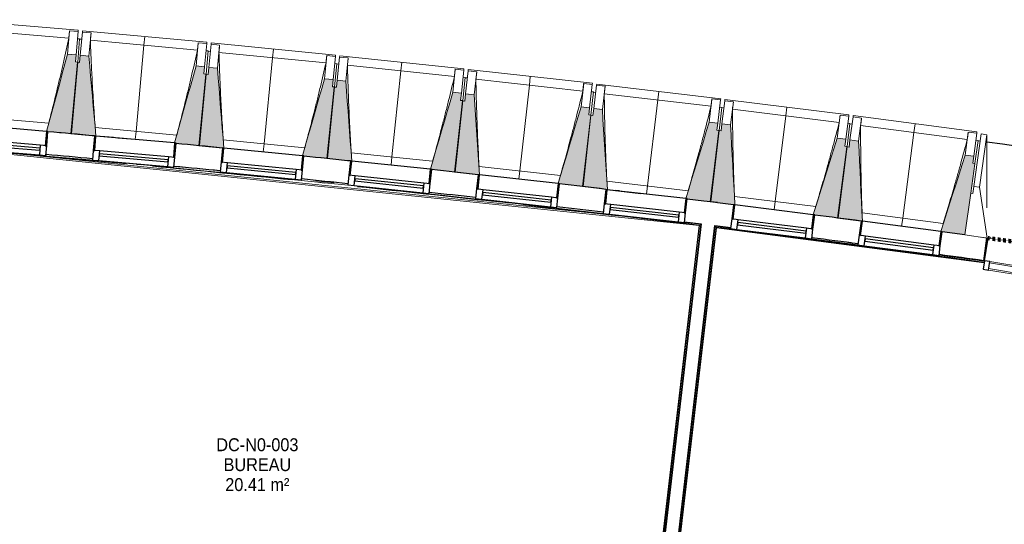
# Model space of a CAD drawing. Header units: millimetres. Extents: x 1909 to 61055, y -36590 to 14615.
# Tile 25 of 40: x 30325 to 37185, y -17377 to -13859. Entities that reach past the tile are written whole.
import ezdxf

# ---------------------------------------------------------------- set-up
doc = ezdxf.new("R2010")
doc.units = ezdxf.units.MM
doc.linetypes.add('Tiret', pattern=[2.5, 1.25, -1.25])
doc.layers.add('A-AREA', color=4, linetype='Tiret', lineweight=100, true_color=0x00ffff)
for name, color, linetype, lineweight in [('A-AREA-IDEN', 7, 'Continuous', 30), ('A-COLS', 7, 'Continuous', 18), ('A-FLOR', 7, 'Continuous', 25), ('A-FLOR-HRAL', 7, 'Continuous', 18), ('A-GENM', 7, 'Continuous', 18), ('A-GLAZ', 7, 'Continuous', 25), ('A-GLAZ-CURT', 7, 'Continuous', 18), ('A-GLAZ-CWMG', 7, 'Continuous', 18), ('A-WALL', 7, 'Continuous', 25), ('I-WALL', 7, 'Continuous', 25), ('S-BEAM', 7, 'Continuous', 18)]:
    doc.layers.add(name, color=color, linetype=linetype, lineweight=lineweight)
doc.styles.add('Arial_1', font='arial.ttf', dxfattribs={"width": 0.9, "height": 90})

# ---------------------------------------------------------------- blocks, each defined once
blk = doc.blocks.new('Panneau système - Vitré-356748-2021_015_1111_DCE_1_50_N0 FINI_SSI_SDI')
at = {"layer": 'A-GLAZ-CURT'}
for p, q in [((664, 20), (-664, 20)), ((-664, 20), (-664, -20)), ((664, -20), (664, 20)), ((-664, -20), (664, -20))]:
    blk.add_line(p, q, dxfattribs=at)
blk = doc.blocks.new('Meneau rectangulaire - AWS60_60x70-367281-2021_015_1111_DCE_1_50_N0 FINI_SSI_SDI')
at = {"layer": 'A-GLAZ-CWMG'}
for p, q in [((-2574.7, -15545.4), (-1263.7, -15757.4)), ((-2584.2, -15604.6), (-1273.3, -15816.6))]:
    blk.add_line(p, q, dxfattribs=at)
blk = doc.blocks.new('Meneau rectangulaire - AWS60_60x38-356571-2021_015_1111_DCE_1_50_N0 FINI_SSI_SDI')
at = {"layer": 'A-GLAZ-CWMG', "lineweight": 25}
for p, q in [((-38, 30), (0, 30)), ((-38, -30), (-38, 30)), ((0, 30), (0, -30)), ((0, -30), (-38, -30))]:
    blk.add_line(p, q, dxfattribs=at)
blk = doc.blocks.new('12_CORNIERE HABILLAGE - 12_CORNIERE HABILLAGE-370872-2021_015_1111_DCE_1_50_N0 FINI_SSI_SDI')
at = {"layer": 'A-GENM', "color": 8, "true_color": 0x808080}
for p, q in [((-3488.8, 158), (-3444.1, 158)), ((-3442.1, 160), (-3449.6, 160)), ((-3444.1, 158), (-3444.1, 0)), ((-3442.1, 0), (-3442.1, 160)), ((-3444.1, 0), (-3442.1, 0))]:
    blk.add_line(p, q, dxfattribs=at)
blk = doc.blocks.new('XXX_VIDE FENETRE - 550-377501-2021_015_1111_DCE_1_50_N0 FINI_SSI_SDI')
at = {"layer": 'A-GLAZ'}
for p, q in [((-285, 0), (-285, -100)), ((-275, 0), (-285, 0)), ((275, 0), (-275, 0)), ((-275, -100), (-275, 0)), ((285, 0), (275, 0)), ((275, 0), (275, -100)), ((285, -100), (285, 0)), ((-285, -100), (-275, -100)), ((-240, -100), (-285, -100)), ((-285, -100), (-285, -167.5)), ((-240, -167.5), (-240, -100)), ((240, -100), (-240, -100)), ((240, -100), (240, -167.5)), ((285, -100), (240, -100)), ((275, -100), (285, -100)), ((285, -167.5), (285, -100)), ((-285, -167.5), (-240, -167.5)), ((-240, -167.5), (240, -167.5)), ((240, -167.5), (285, -167.5))]:
    blk.add_line(p, q, dxfattribs=at)
at = {"layer": 'A-GLAZ', "color": 173, "true_color": 0x5c63b1}
for p, q in [((240, -120), (-240, -120)), ((-240, -120), (-240, -135)), ((-240, -135), (240, -135)), ((240, -135), (240, -120))]:
    blk.add_line(p, q, dxfattribs=at)
blk = doc.blocks.new('Garde-corps - Garde-corps-505843-2021_015_1111_DCE_1_50_N0 FINI_SSI_SDI')
at = {"layer": 'A-FLOR-HRAL'}
for p, q in [((-9825.2, -14754.7), (-4600.3, -15294.7)), ((-9591.9, -14768.4), (-4588.7, -15285.5)), ((-8520.3, -14869), (-8488.4, -14872)), ((-8258.5, -14881.8), (-8097.5, -14897.3)), ((-8084.4, -14898.6), (-7936.5, -14913)), ((-7981.2, -14920.5), (-7771.3, -14941.2)), ((-7273.8, -14982.5), (-7144.3, -14995.9)), ((-7243.1, -14994.6), (-7210, -14998)), ((-6635.1, -15058.7), (-6618.7, -15060.5)), ((-6556.6, -15067.2), (-6458.6, -15077.8)), ((-6479.6, -15063.6), (-6333.6, -15079.5)), ((-6318.2, -15081.2), (-6156.9, -15099.1)), ((-4600.3, -15294.7), (-4938.3, -18181)), ((-4598.5, -15293.3), (-4936.9, -18182.8)), ((-4596.6, -15291.7), (-4935.4, -18184.8)), ((-4588.7, -15285.5), (-4929.1, -18192.7)), ((-4701.1, -15268.7), (-4595.5, -15281.7))]:
    blk.add_line(p, q, dxfattribs=at)
at = {"layer": 'A-FLOR-HRAL', "flags": 128}
for points in [[(-4600.3, -15294.7), (-4600.3, -15294.7), (-4600.2, -15294.6), (-4600.1, -15294.5), (-4599.9, -15294.3), (-4599.6, -15294.1), (-4599.4, -15294), (-4599.2, -15293.8), (-4598.9, -15293.6), (-4598.7, -15293.4), (-4598.5, -15293.3)], [(-4596.6, -15291.7), (-4592.6, -15288.6), (-4588.7, -15285.5)], [(-4588.7, -15285.5), (-4588.5, -15285.4), (-4588.2, -15285.2), (-4587.7, -15284.8), (-4587.2, -15284.4), (-4586.6, -15283.9), (-4586, -15283.4), (-4585.4, -15282.9)]]:
    blk.add_lwpolyline(points, dxfattribs=at)
at = {"layer": 'A-FLOR-HRAL'}
for radius, start, end in [(137273, 83.001273, 85.19666), (137271.2, 84.911937, 85.195943), (137269.6, 84.677453, 85.195271), (137283.1, 84.777165, 84.913087), (137269.6, 84.193646, 84.601317), (137283.1, 84.030833, 84.166322), (137269.6, 83.602126, 84.001978), (137271.2, 83.550483, 83.770246), (137269.6, 83.002675, 83.51766), (137283.1, 83.283636, 83.419558), (137271.2, 83.001996, 83.285881)]:
    blk.add_arc((-21322.9, -151541.9), radius, start, end, dxfattribs=at)
blk = doc.blocks.new('Garde-corps - Garde-corps-506028-2021_015_1111_DCE_1_50_N0 FINI_SSI_SDI')
at = {"layer": 'A-FLOR-HRAL'}
for p, q in [((-4835.2, -18259), (-4488.4, -15297.9)), ((-4488.4, -15297.9), (-4380.4, -15312)), ((-4834.3, -18312.6), (-4482.2, -15305.8)), ((-4832.8, -18314.6), (-4480.6, -15307.8)), ((-4831.3, -18316.4), (-4479.2, -15309.6)), ((-4480.6, -15307.8), (-4433.1, -15313.7)), ((-4479.2, -15309.6), (-2614.4, -15553.2)), ((-3815.2, -15385.8), (-3493.3, -15427.8)), ((-2928.1, -15501.6), (-2612.7, -15542.8)), ((-2615.8, -15539.3), (-2612.2, -15539.8))]:
    blk.add_line(p, q, dxfattribs=at)
at = {"layer": 'A-FLOR-HRAL', "flags": 128}
blk.add_lwpolyline([(-4482.2, -15305.8), (-4485.3, -15301.9), (-4488.4, -15297.9)], dxfattribs=at)
at = {"layer": 'A-FLOR-HRAL'}
for radius, start, end in [(137273, 82.166733, 82.953168), (137269.6, 82.166766, 82.951749), (137271.2, 82.16675, 82.559535)]:
    blk.add_arc((-21322.9, -151541.9), radius, start, end, dxfattribs=at)
for points, knots in [([(-4488.4, -15297.9), (-4488.4, -15297.9), (-4488.4, -15297.9), (-4488.5, -15297.8), (-4488.5, -15297.8), (-4488.6, -15297.7), (-4488.6, -15297.6), (-4488.7, -15297.5), (-4488.8, -15297.4), (-4488.8, -15297.3), (-4488.9, -15297.2), (-4489, -15297.1), (-4489.1, -15297), (-4489.2, -15296.8), (-4489.3, -15296.7), (-4489.5, -15296.5), (-4489.6, -15296.4), (-4489.7, -15296.3), (-4489.8, -15296.1), (-4490.1, -15295.7), (-4490.5, -15295.2), (-4490.9, -15294.7), (-4491, -15294.5)], [0, 0, 0, 0, 0.071429, 0.107143, 0.142857, 0.178571, 0.214286, 0.25, 0.285714, 0.321429, 0.357143, 0.392857, 0.428571, 0.464286, 0.5, 0.535714, 0.571429, 0.607143, 0.642857, 0.714286, 0.857143, 1, 1, 1, 1]), ([(-4479.2, -15309.6), (-4479.2, -15309.6), (-4479.2, -15309.6), (-4479.3, -15309.5), (-4479.4, -15309.4), (-4479.5, -15309.3), (-4479.6, -15309.1), (-4479.8, -15308.9), (-4479.9, -15308.7), (-4480.1, -15308.5), (-4480.3, -15308.3), (-4480.4, -15308), (-4480.6, -15307.9), (-4480.6, -15307.8)], [0.075, 0.075, 0.075, 0.075, 0.15, 0.2125, 0.275, 0.35, 0.425, 0.5, 0.6, 0.7, 0.775, 0.85, 1, 1, 1, 1])]:
    blk.add_open_spline(points, degree=3, knots=knots, dxfattribs=at)
blk = doc.blocks.new('B02_ARC_rvt-1-2021_015_1111_DCE_1_50_N0 FINI_SSI_SDI')
at = {"layer": 'A-AREA'}
blk.add_line((-2594, -15380.8), (-2588.7, -15381.5), dxfattribs=at)
blk.add_arc((-21322.9, -151541.9), 137443.1, 79.294939, 82.165076, dxfattribs=at)
at = {"layer": 'A-FLOR'}
for p, q in [((-9044.9, -14648.3), (-9054.9, -14647.4)), ((-6460.5, -14904.7), (-6462.9, -14904.4)), ((-7208.7, -14986.2), (-7273.6, -14979.6)), ((-7143.9, -14993), (-7207.8, -14986.3)), ((-5153.7, -15053.2), (-5179.4, -15050.1)), ((-3557.9, -15413.1), (-3562.8, -15412.4)), ((-3539.6, -15415.4), (-3545.1, -15414.7))]:
    blk.add_line(p, q, dxfattribs=at)
at = {"layer": 'A-WALL'}
for p, q in [((-4566.6, -15123.2), (-4566.7, -15124)), ((-4472.3, -15134.2), (-4566.6, -15123.2)), ((-4472.4, -15135.6), (-4472.3, -15134.2)), ((-4585.3, -15282.9), (-4926.5, -18196)), ((-4832.1, -18207), (-4491, -15294.5))]:
    blk.add_line(p, q, dxfattribs=at)
at = {"layer": 'I-WALL'}
for p, q in [((-8812.7, -14671.1), (-8812.5, -14669.3)), ((-5249.5, -15043.6), (-5249.3, -15041.9)), ((-5239.5, -15043), (-5006.2, -15070.7)), ((-2747.4, -15359.8), (-2906.6, -15338.2)), ((-2615.8, -15539.3), (-2594.1, -15381.3))]:
    blk.add_line(p, q, dxfattribs=at)
at = {"layer": 'I-WALL', "flags": 128}
for points in [[(-4566.7, -15124), (-4625, -15116.8), (-4683.3, -15109.7)], [(-4360.1, -15149.5), (-4416.3, -15142.6), (-4472.4, -15135.6)], [(-4701.1, -15268.7), (-4643.2, -15275.8), (-4585.3, -15282.9)], [(-4491, -15294.5), (-4435.5, -15301.4), (-4379.9, -15308.3)]]:
    blk.add_lwpolyline(points, dxfattribs=at)
at = {"layer": 'I-WALL'}
for radius, start, end in [(137443.1, 84.777576, 84.91334), (137443.1, 84.671198, 84.773454), (137443.1, 84.404192, 84.539953), (137283.1, 84.777165, 84.913087), (137443.1, 84.03081, 84.166576), (137283.1, 84.404215, 84.539265), (137443.1, 83.657428, 83.793194), (137283.1, 84.030833, 84.166323), (137443.1, 83.284048, 83.419812), (137283.1, 83.657451, 83.79294), (137283.1, 83.283636, 83.419558), (137443.1, 82.537283, 82.673048), (137283.1, 82.537305, 82.672794), (137283.1, 82.168129, 82.299412)]:
    blk.add_arc((-21322.9, -151541.9), radius, start, end, dxfattribs=at)
at = {"layer": 'A-FLOR-HRAL', "lineweight": 18}
for name in ['Garde-corps - Garde-corps-505843-2021_015_1111_DCE_1_50_N0 FINI_SSI_SDI', 'Garde-corps - Garde-corps-506028-2021_015_1111_DCE_1_50_N0 FINI_SSI_SDI']:
    blk.add_blockref(name, (0, 0), dxfattribs=at)
at = {"layer": 'A-GENM', "lineweight": 18, "rotation": 350.8152769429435}
blk.add_blockref('12_CORNIERE HABILLAGE - 12_CORNIERE HABILLAGE-370872-2021_015_1111_DCE_1_50_N0 FINI_SSI_SDI', (785.8, -16088.8), dxfattribs=at)
at = {"layer": 'A-GLAZ', "lineweight": 18}
for p, rotation in [((-9420.8, -14614.9), 355.1300079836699), ((-8528.7, -14695.3), 355.1300079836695), ((-7637.2, -14781.6), 354.383875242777), ((-6746.2, -14873.7), 354.0108088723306), ((-5855.9, -14971.6), 353.6377425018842), ((-4966.3, -15075.2), 353.6377425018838), ((-4077.3, -15184.7), 352.8916097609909), ((-3189.1, -15299.9), 352.5185433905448)]:
    blk.add_blockref('XXX_VIDE FENETRE - 550-377501-2021_015_1111_DCE_1_50_N0 FINI_SSI_SDI', p, dxfattribs=dict(at, rotation=rotation))
at = {"layer": 'A-GLAZ-CURT', "lineweight": 18, "rotation": 170.8152769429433}
blk.add_blockref('Panneau système - Vitré-356748-2021_015_1111_DCE_1_50_N0 FINI_SSI_SDI', (-1924, -15681), dxfattribs=at)
at = {"layer": 'A-GLAZ-CWMG', "lineweight": 18, "extrusion": (0, 0, -1), "rotation": 9.184723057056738}
blk.add_blockref('Meneau rectangulaire - AWS60_60x38-356571-2021_015_1111_DCE_1_50_N0 FINI_SSI_SDI', (2617, -15569), dxfattribs=at)
at = {"layer": 'A-GLAZ-CWMG', "lineweight": 18}
blk.add_blockref('Meneau rectangulaire - AWS60_60x70-367281-2021_015_1111_DCE_1_50_N0 FINI_SSI_SDI', (0, 0), dxfattribs=at)
blk = doc.blocks.new('20_MUR PREFA_01 - Type 1-3119337-2021_015_1111_DCE_1_50_N0 FINI_SSI_SDI')
at = {"layer": 'A-GENM'}
for p, q in [((0, 722.1), (0, 661.4)), ((0, 661.4), (0, 58.5)), ((0, 0.7), (0, 58.5))]:
    blk.add_line(p, q, dxfattribs=at)
blk = doc.blocks.new('26_POTEAU GAUCHE - MODULE_05-3157953-2021_015_1111_DCE_1_50_N0 FINI_SSI_SDI')
at = {"layer": 'A-COLS'}
for p, q in [((-435, 713), (-395, 713)), ((-435, 344), (-435, 713)), ((-395, 713), (-324.2, 208.1)), ((-395, 344), (-395, 713)), ((-450, 663), (-435, 663)), ((-450, 294), (-450, 500.9)), ((-435, 294), (-435, 344)), ((-435, 344), (-395, 344)), ((-395, 344), (-295, 0)), ((-450, 0), (-450, 294)), ((-450, 294), (-435, 294)), ((-295, 0), (-450, 0))]:
    blk.add_line(p, q, dxfattribs=at)
blk = doc.blocks.new('B02_DC_STR_rvt-1-2021_015_1111_DCE_1_50_N0 FINI_SSI_SDI')
at = {"layer": 'S-BEAM', "lineweight": 5, "true_color": 0x787878}
for points in [[(-8972.4, -14653.8), (-8929.9, -14154.7), (-8944.9, -14153.4), (-8940.6, -14103.6), (-9000.4, -14098.5), (-9146.6, -14638.2), (-9136.8, -14639.1), (-9136.8, -14639.8), (-9031.2, -14648.8)], [(-8802.6, -14670.9), (-8851.8, -14113.2), (-8911.6, -14107.7), (-8916.2, -14157.5), (-8931.1, -14156.1), (-8976.9, -14654.9), (-8877.9, -14664)], [(-8080.6, -14737.1), (-8034.9, -14238.3), (-8049.8, -14237), (-8045.2, -14187.2), (-8105, -14181.7), (-8254.2, -14718.7), (-8244.7, -14719.5), (-8244.7, -14722.1), (-8179.9, -14728)], [(-7911, -14754.7), (-7956.5, -14197.3), (-8016.2, -14191.5), (-8021.1, -14241.2), (-8036.1, -14239.8), (-8085.1, -14738.3), (-7920.9, -14754.4), (-7920.8, -14753.7), (-7916.6, -14754.1)], [(-7189.4, -14826.3), (-7140.4, -14327.8), (-7155.3, -14326.4), (-7150.4, -14276.6), (-7210.1, -14270.7), (-7363.4, -14808.5), (-7353.5, -14809.5), (-7353.5, -14810.2), (-7243.1, -14821.1)], [(-7019.9, -14845), (-7061.8, -14287.3), (-7121.5, -14281.1), (-7126.7, -14330.8), (-7141.6, -14329.2), (-7193.9, -14827.4), (-7029.8, -14844.6), (-7029.7, -14843.9)], [(-6298.8, -14921.3), (-6246.5, -14423.1), (-6261.4, -14421.6), (-6256.2, -14371.9), (-6315.9, -14365.6), (-6472.6, -14902.4), (-6462.8, -14903.4), (-6462.8, -14904.1), (-6394.3, -14911.3)], [(-6129.3, -14941.1), (-6167.6, -14383.2), (-6227.3, -14376.5), (-6232.8, -14426.2), (-6247.7, -14424.6), (-6303.2, -14922.4), (-6139.2, -14940.7), (-6138.9, -14940), (-6134.1, -14940.5)], [(-5408.8, -15022.1), (-5353.3, -14524.3), (-5368.2, -14522.6), (-5362.6, -14472.9), (-5422.3, -14466.3), (-5582.5, -15002), (-5572.7, -15003.1), (-5572.7, -15003.8), (-5451.4, -15017.4)], [(-5239.4, -15043.7), (-5274.1, -14484.8), (-5333.7, -14477.8), (-5339.6, -14527.4), (-5354.5, -14525.7), (-5413.2, -15023.1), (-5239.6, -15043.6)], [(-4519.4, -15128.7), (-4460.7, -14631.2), (-4475.6, -14629.5), (-4469.7, -14579.8), (-4529.3, -14572.8), (-4692.5, -15105.7), (-4683, -15106.8), (-4683, -15109.4), (-4611.3, -15117.8)], [(-4350.3, -15150.6), (-4381.3, -14592.3), (-4440.9, -14584.9), (-4447, -14634.5), (-4461.9, -14632.6), (-4523.9, -15129.7), (-4360.2, -15150.1), (-4360.1, -15149.4), (-4354.1, -15150.2)], [(-3630.8, -15241), (-3568.8, -14744), (-3583.7, -14742.1), (-3577.5, -14692.5), (-3637.1, -14685.1), (-3804.3, -15218.7), (-3794.5, -15220), (-3794.5, -15220.6), (-3666.8, -15236.6)], [(-3461.8, -15264.1), (-3489.2, -14705.6), (-3548.7, -14697.8), (-3555.2, -14747.3), (-3570.1, -14745.4), (-3635.3, -15242), (-3471.7, -15263.5), (-3471.6, -15262.8), (-3465.2, -15263.7)], [(-2747.3, -15358.6), (-2678.8, -14864), (-2678, -14864.1), (-2677.8, -14862.6), (-2692.6, -14860.6), (-2686.1, -14811), (-2745.6, -14803.2), (-2916.3, -15335.7), (-2906.5, -15337), (-2906.5, -15337.7), (-2747.5, -15358.6)]]:
    blk.add_hatch(color=8, dxfattribs=at).paths.add_polyline_path(points)
at = {"layer": 'A-FLOR'}
blk.add_arc((-21384.2, -152545.4), 139107.1, 79.323004, 82.237507, dxfattribs=at)
at = {"layer": 'S-BEAM'}
for p, q in [((-8926.1, -13933), (-9792.9, -13859.2)), ((-8991.2, -13988.3), (-9738.1, -13924.7)), ((-8986.6, -13937), (-9000.4, -14098.5)), ((-8986.7, -13937.2), (-8986.6, -13937)), ((-8986.6, -13937), (-8926.8, -13942.1)), ((-8926.8, -13942.1), (-8940.6, -14103.6)), ((-8916.1, -13993.2), (-8931.1, -13991.9)), ((-8916.1, -13993.2), (-8929.9, -14154.7)), ((-8926.1, -13933), (-8926.8, -13942.1)), ((-8901.3, -13996), (-8916.3, -13994.7)), ((-8911.6, -14107.7), (-8896.8, -13946.3)), ((-8896.8, -13946.3), (-8896, -13937.2)), ((-8896.8, -13946.3), (-8837, -13951.7)), ((-8029.6, -14016.7), (-8896, -13937.2)), ((-8851.8, -14113.2), (-8837, -13951.7)), ((-8837, -13951.7), (-8837, -13952)), ((-8095.1, -14071.6), (-8841.5, -14003.1)), ((-8090.2, -14020.3), (-8105, -14181.7)), ((-8090.2, -14020.3), (-8030.4, -14025.8)), ((-8090.2, -14020.5), (-8090.2, -14020.3)), ((-8030.4, -14025.8), (-8045.2, -14187.2)), ((-8029.6, -14016.7), (-8030.4, -14025.8)), ((-8016.2, -14191.5), (-8000.4, -14030.1)), ((-8000.4, -14030.1), (-7999.5, -14021.1)), ((-8000.4, -14030.1), (-7940.7, -14036)), ((-7133.7, -14106.3), (-7999.5, -14021.1)), ((-7956.5, -14197.3), (-7940.7, -14036)), ((-7940.7, -14036), (-7940.7, -14036.3)), ((-8940.6, -14103.6), (-9000.4, -14098.5)), ((-8944.9, -14153.4), (-8940.6, -14103.6)), ((-8911.6, -14107.7), (-8916.2, -14157.5)), ((-8851.8, -14113.2), (-8911.6, -14107.7)), ((-8020.1, -14076.9), (-8035, -14075.5)), ((-8020.1, -14076.9), (-8034.9, -14238.3)), ((-8005.3, -14079.9), (-8020.2, -14078.4)), ((-7199.5, -14160.7), (-7945.5, -14087.4)), ((-7194.3, -14109.4), (-7210.1, -14270.7)), ((-7194.3, -14109.4), (-7134.6, -14115.3)), ((-7194.3, -14109.7), (-7194.3, -14109.4)), ((-7134.6, -14115.3), (-7150.4, -14276.6)), ((-7133.7, -14106.3), (-7134.6, -14115.3)), ((-7121.5, -14281.1), (-7104.5, -14119.9)), ((-7104.5, -14119.9), (-7103.6, -14110.9)), ((-7104.5, -14119.9), (-7044.9, -14126.1)), ((-6238.3, -14201.6), (-7103.6, -14110.9)), ((-7061.8, -14287.3), (-7044.9, -14126.1)), ((-7044.9, -14126.1), (-7044.9, -14126.4)), ((-8931.1, -14156.1), (-8976.9, -14654.9)), ((-8972.4, -14653.8), (-8929.9, -14154.7)), ((-8929.9, -14154.7), (-8944.9, -14153.4)), ((-8916.2, -14157.5), (-8931.1, -14156.1)), ((-8045.2, -14187.2), (-8105, -14181.7)), ((-8049.8, -14237), (-8045.2, -14187.2)), ((-8016.2, -14191.5), (-8021.1, -14241.2)), ((-7956.5, -14197.3), (-8016.2, -14191.5)), ((-7124.5, -14166.5), (-7140.4, -14327.8)), ((-7124.5, -14166.5), (-7139.4, -14165)), ((-7109.8, -14169.6), (-7124.7, -14168)), ((-6304.6, -14255.7), (-7050, -14177.4)), ((-8036.1, -14239.8), (-8085.1, -14738.3)), ((-8080.6, -14737.1), (-8034.9, -14238.3)), ((-8034.9, -14238.3), (-8049.8, -14237)), ((-8021.1, -14241.2), (-8036.1, -14239.8)), ((-6299, -14204.4), (-6315.9, -14365.6)), ((-6299, -14204.4), (-6239.3, -14210.6)), ((-6299, -14204.6), (-6299, -14204.4)), ((-6239.3, -14210.6), (-6256.2, -14371.9)), ((-6229.6, -14261.9), (-6246.5, -14423.1)), ((-6229.6, -14261.9), (-6244.5, -14260.4)), ((-6238.3, -14201.6), (-6239.3, -14210.6)), ((-6214.8, -14265.1), (-6229.7, -14263.5)), ((-6227.3, -14376.5), (-6209.3, -14215.4)), ((-6209.3, -14215.4), (-6208.3, -14206.4)), ((-6209.3, -14215.4), (-6149.7, -14222.1)), ((-5343.7, -14302.8), (-6208.3, -14206.4)), ((-6167.6, -14383.2), (-6149.7, -14222.1)), ((-6149.7, -14222.1), (-6149.7, -14222.3)), ((-7150.4, -14276.6), (-7210.1, -14270.7)), ((-7141.6, -14329.2), (-7193.9, -14827.4)), ((-7189.4, -14826.3), (-7140.4, -14327.8)), ((-7155.3, -14326.4), (-7150.4, -14276.6)), ((-7140.4, -14327.8), (-7155.3, -14326.4)), ((-7126.7, -14330.8), (-7141.6, -14329.2)), ((-7121.5, -14281.1), (-7126.7, -14330.8)), ((-7061.8, -14287.3), (-7121.5, -14281.1)), ((-5410.2, -14356.4), (-6155.2, -14273.4)), ((-5404.3, -14305.2), (-5422.3, -14466.3)), ((-5404.4, -14305.4), (-5404.3, -14305.2)), ((-5404.3, -14305.2), (-5344.7, -14311.8)), ((-5344.7, -14311.8), (-5362.6, -14472.9)), ((-5343.7, -14302.8), (-5344.7, -14311.8)), ((-5333.7, -14477.8), (-5314.7, -14316.8)), ((-5314.7, -14316.8), (-5313.7, -14307.8)), ((-5314.7, -14316.8), (-5255.1, -14323.8)), ((-4449.7, -14409.9), (-5313.7, -14307.8)), ((-5274.1, -14484.8), (-5255.1, -14323.8)), ((-5255.1, -14323.8), (-5255.1, -14324.1)), ((-6256.2, -14371.9), (-6315.9, -14365.6)), ((-6261.4, -14421.6), (-6256.2, -14371.9)), ((-6227.3, -14376.5), (-6232.8, -14426.2)), ((-6167.6, -14383.2), (-6227.3, -14376.5)), ((-5335.3, -14363.2), (-5353.3, -14524.3)), ((-5335.3, -14363.2), (-5350.2, -14361.5)), ((-5320.6, -14366.5), (-5335.5, -14364.7)), ((-4516.6, -14463), (-5260.9, -14375.1)), ((-6247.7, -14424.6), (-6303.2, -14922.4)), ((-6298.8, -14921.3), (-6246.5, -14423.1)), ((-6246.5, -14423.1), (-6261.4, -14421.6)), ((-6232.8, -14426.2), (-6247.7, -14424.6)), ((-5362.6, -14472.9), (-5422.3, -14466.3)), ((-5368.2, -14522.6), (-5362.6, -14472.9)), ((-4510.3, -14411.8), (-4529.3, -14572.8)), ((-4510.4, -14412.1), (-4510.3, -14411.8)), ((-4510.3, -14411.8), (-4450.7, -14418.8)), ((-4450.7, -14418.8), (-4469.7, -14579.8)), ((-4441.7, -14470.3), (-4460.7, -14631.2)), ((-4441.7, -14470.3), (-4456.6, -14468.5)), ((-4449.7, -14409.9), (-4450.7, -14418.8)), ((-4427, -14473.6), (-4441.9, -14471.8)), ((-4440.9, -14584.9), (-4420.8, -14424)), ((-4420.8, -14424), (-4419.7, -14415)), ((-4420.8, -14424), (-4361.3, -14431.4)), ((-3556.4, -14522.7), (-4419.7, -14415)), ((-4381.3, -14592.3), (-4361.3, -14431.4)), ((-4361.3, -14431.4), (-4361.3, -14431.7)), ((-9700.1, -14533.1), (-9131.6, -14581.5)), ((-5354.5, -14525.7), (-5413.2, -15023.1)), ((-5408.8, -15022.1), (-5353.3, -14524.3)), ((-5353.3, -14524.3), (-5368.2, -14522.6)), ((-5339.6, -14527.4), (-5354.5, -14525.7)), ((-5333.7, -14477.8), (-5339.6, -14527.4)), ((-5274.1, -14484.8), (-5333.7, -14477.8)), ((-3623.6, -14575.4), (-4367.4, -14482.6)), ((-3617, -14524.2), (-3637.1, -14685.1)), ((-3617.1, -14524.5), (-3617, -14524.2)), ((-3617, -14524.2), (-3557.5, -14531.7)), ((-3557.5, -14531.7), (-3577.5, -14692.5)), ((-3556.4, -14522.7), (-3557.5, -14531.7)), ((-3548.7, -14697.8), (-3527.6, -14537)), ((-3527.6, -14537), (-3526.4, -14528.1)), ((-3527.6, -14537), (-3468.1, -14544.8)), ((-2663.8, -14641.3), (-3526.4, -14528.1)), ((-8807.5, -14611.7), (-8239.4, -14663.8)), ((-4469.7, -14579.8), (-4529.3, -14572.8)), ((-4475.6, -14629.5), (-4469.7, -14579.8)), ((-4440.9, -14584.9), (-4447, -14634.5)), ((-4381.3, -14592.3), (-4440.9, -14584.9)), ((-3548.8, -14583.1), (-3568.8, -14744)), ((-3548.8, -14583.1), (-3563.7, -14581.3)), ((-3534.1, -14586.6), (-3549, -14584.7)), ((-3489.2, -14705.6), (-3468.1, -14544.8)), ((-2731.5, -14693.6), (-3474.6, -14596)), ((-3468.1, -14544.8), (-3468.1, -14545.1)), ((-9136.9, -14639.7), (-8972.4, -14653.8)), ((-8976.9, -14654.9), (-8802.6, -14670.9)), ((-8528.7, -14695.3), (-8802.7, -14670.2)), ((-4461.9, -14632.6), (-4523.9, -15129.7)), ((-4519.4, -15128.7), (-4460.7, -14631.2)), ((-4460.7, -14631.2), (-4475.6, -14629.5)), ((-4447, -14634.5), (-4461.9, -14632.6)), ((-2724.5, -14642.5), (-2745.6, -14803.2)), ((-2724.6, -14642.7), (-2724.5, -14642.5)), ((-2724.5, -14642.5), (-2665, -14650.3)), ((-2665, -14650.3), (-2686.1, -14811)), ((-2663.8, -14641.3), (-2665, -14650.3)), ((-8244.9, -14722.1), (-8080.6, -14737.1)), ((-8085.1, -14738.3), (-7920.9, -14754.4)), ((-7915.4, -14696.2), (-7347.6, -14752)), ((-3577.5, -14692.5), (-3637.1, -14685.1)), ((-3570.1, -14745.4), (-3635.3, -15242)), ((-3630.8, -15241), (-3568.8, -14744)), ((-3583.7, -14742.1), (-3577.5, -14692.5)), ((-3568.8, -14744), (-3583.7, -14742.1)), ((-3555.2, -14747.3), (-3570.1, -14745.4)), ((-3548.7, -14697.8), (-3555.2, -14747.3)), ((-3489.2, -14705.6), (-3548.7, -14697.8)), ((-2656.6, -14701.8), (-2677.8, -14862.6)), ((-2656.6, -14701.8), (-2671.5, -14699.9)), ((-7353.7, -14810.2), (-7189.4, -14826.3)), ((-7023.9, -14786.4), (-6456.5, -14846)), ((-2686.1, -14811), (-2745.6, -14803.2)), ((-2692.6, -14860.6), (-2686.1, -14811)), ((-7193.9, -14827.4), (-7029.8, -14844.6)), ((-6133, -14882.5), (-5566, -14945.7)), ((-2677.8, -14862.6), (-2692.6, -14860.6)), ((-2678, -14864.1), (-2677.8, -14862.6)), ((-6462.9, -14904.1), (-6298.8, -14921.3)), ((-6303.2, -14922.4), (-6139.2, -14940.7)), ((-5572.8, -15003.8), (-5408.8, -15022.1)), ((-5413.2, -15023.1), (-5239.4, -15043.7)), ((-5242.8, -14984.4), (-4676.2, -15051.3)), ((-4966.3, -15075.2), (-5239.5, -15043)), ((-4353.2, -15092), (-3787.1, -15162.6)), ((-4683.3, -15109.3), (-4519.4, -15128.7)), ((-4523.9, -15129.7), (-4360.2, -15150.1)), ((-3794.6, -15220.6), (-3630.8, -15241)), ((-3464.3, -15205.5), (-2898.7, -15279.8)), ((-3635.3, -15242), (-3471.7, -15263.5)), ((-2906.6, -15337.7), (-2747.2, -15358.6))]:
    blk.add_line(p, q, dxfattribs=at)
at = {"layer": 'S-BEAM', "flags": 128}
for points in [[(-8991.2, -13988.3), (-8990.3, -13978.1), (-8989.4, -13967.9), (-8988.5, -13957.7), (-8987.6, -13947.4), (-8986.7, -13937.2)], [(-8837, -13952), (-8837.9, -13962.2), (-8838.8, -13972.4), (-8839.7, -13982.7), (-8840.6, -13992.9), (-8841.5, -14003.1)], [(-8095.1, -14071.6), (-8094.1, -14061.4), (-8093.2, -14051.2), (-8092.2, -14041), (-8091.2, -14030.7), (-8090.2, -14020.5)], [(-7940.7, -14036.3), (-7941.6, -14046.5), (-7942.6, -14056.7), (-7943.5, -14066.9), (-7944.5, -14077.1), (-7945.5, -14087.4)], [(-9000.4, -14098.5), (-9018.7, -14166), (-9037, -14233.6), (-9055.3, -14301.1), (-9073.6, -14368.7), (-9091.9, -14436.2), (-9110.2, -14503.8), (-9128.5, -14571.4), (-9146.6, -14638.2)], [(-8802.6, -14670.9), (-8808.8, -14601.2), (-8814.9, -14531.5), (-8821.1, -14461.7), (-8827.2, -14392), (-8833.4, -14322.3), (-8839.5, -14252.6), (-8845.7, -14182.9), (-8851.8, -14113.2)], [(-7199.5, -14160.7), (-7198.5, -14150.5), (-7197.5, -14140.3), (-7196.4, -14130.1), (-7195.4, -14119.9), (-7194.3, -14109.7)], [(-7044.9, -14126.4), (-7045.9, -14136.6), (-7046.9, -14146.8), (-7048, -14157), (-7049, -14167.2), (-7050, -14177.4)], [(-8105, -14181.7), (-8123.7, -14249.1), (-8142.5, -14316.6), (-8161.2, -14384), (-8179.9, -14451.4), (-8198.7, -14518.9), (-8217.4, -14586.3), (-8236.2, -14653.7), (-8254.2, -14718.7)], [(-7911, -14754.7), (-7916.6, -14685.6), (-7922.3, -14615.9), (-7928, -14546.1), (-7933.7, -14476.4), (-7939.4, -14406.6), (-7945.1, -14336.8), (-7950.8, -14267.1), (-7956.5, -14197.3)], [(-6304.6, -14255.7), (-6303.5, -14245.4), (-6302.4, -14235.2), (-6301.2, -14225), (-6300.1, -14214.8), (-6299, -14204.6)], [(-6149.7, -14222.3), (-6150.8, -14232.5), (-6151.9, -14242.7), (-6153, -14252.9), (-6154.1, -14263.2), (-6155.2, -14273.4)], [(-7210.1, -14270.7), (-7229.3, -14338), (-7248.5, -14405.3), (-7267.7, -14472.7), (-7286.8, -14540), (-7306, -14607.3), (-7325.2, -14674.6), (-7344.4, -14741.9), (-7363.4, -14808.5)], [(-7019.9, -14845), (-7025.1, -14775.9), (-7030.3, -14706.1), (-7035.5, -14636.3), (-7040.8, -14566.5), (-7046, -14496.7), (-7051.3, -14426.9), (-7056.5, -14357.1), (-7061.8, -14287.3)], [(-5410.2, -14356.4), (-5409.1, -14346.2), (-5407.9, -14336), (-5406.7, -14325.8), (-5405.5, -14315.6), (-5404.4, -14305.4)], [(-5255.1, -14324.1), (-5256.3, -14334.3), (-5257.5, -14344.5), (-5258.6, -14354.7), (-5259.8, -14364.9), (-5260.9, -14375.1)], [(-6315.9, -14365.6), (-6335.5, -14432.8), (-6355.1, -14500), (-6374.7, -14567.1), (-6394.3, -14634.3), (-6414, -14701.5), (-6433.6, -14768.7), (-6453.2, -14835.9), (-6472.6, -14902.4)], [(-6129.3, -14941.1), (-6134.1, -14871.9), (-6138.9, -14802.1), (-6143.7, -14732.3), (-6148.5, -14662.5), (-6153.3, -14592.6), (-6158.1, -14522.8), (-6162.8, -14453), (-6167.6, -14383.2)], [(-5422.3, -14466.3), (-5442.3, -14533.3), (-5462.4, -14600.4), (-5482.4, -14667.4), (-5502.5, -14734.5), (-5522.5, -14801.5), (-5542.6, -14868.6), (-5562.6, -14935.7), (-5582.5, -15002)], [(-4516.6, -14463), (-4515.3, -14452.8), (-4514.1, -14442.6), (-4512.9, -14432.4), (-4511.6, -14422.2), (-4510.4, -14412.1)], [(-4361.3, -14431.7), (-4362.5, -14441.9), (-4363.7, -14452.1), (-4364.9, -14462.3), (-4366.2, -14472.5), (-4367.4, -14482.6)], [(-5239.4, -15043.7), (-5243.8, -14973.8), (-5248.1, -14903.9), (-5252.5, -14834.1), (-5256.8, -14764.2), (-5261.1, -14694.4), (-5265.5, -14624.5), (-5269.8, -14554.7), (-5274.1, -14484.8)], [(-3623.6, -14575.4), (-3622.3, -14565.2), (-3621, -14555), (-3619.7, -14544.9), (-3618.4, -14534.7), (-3617.1, -14524.5)], [(-4529.3, -14572.8), (-4549.8, -14639.7), (-4570.3, -14706.6), (-4590.8, -14773.5), (-4611.3, -14840.5), (-4631.8, -14907.4), (-4652.3, -14974.3), (-4672.7, -15041.2), (-4692.5, -15105.7)], [(-4350.3, -15150.6), (-4354.1, -15081.5), (-4358, -15011.6), (-4361.9, -14941.7), (-4365.8, -14871.8), (-4369.7, -14801.9), (-4373.6, -14732), (-4377.4, -14662.2), (-4381.3, -14592.3)], [(-3468.1, -14545.1), (-3469.4, -14555.3), (-3470.7, -14565.5), (-3472, -14575.7), (-3473.3, -14585.8), (-3474.6, -14596)], [(-2731.5, -14693.6), (-2730.1, -14683.4), (-2728.7, -14673.3), (-2727.3, -14663.1), (-2725.9, -14652.9), (-2724.6, -14642.7)], [(-3637.1, -14685.1), (-3658, -14751.9), (-3678.9, -14818.7), (-3699.9, -14885.5), (-3720.8, -14952.2), (-3741.7, -15019), (-3762.6, -15085.8), (-3783.6, -15152.6), (-3804.3, -15218.7)], [(-3461.8, -15264.1), (-3465.2, -15194.9), (-3468.7, -15125), (-3472.1, -15055.1), (-3475.5, -14985.2), (-3478.9, -14915.3), (-3482.4, -14845.4), (-3485.8, -14775.5), (-3489.2, -14705.6)], [(-2745.6, -14803.2), (-2767, -14869.9), (-2788.3, -14936.5), (-2809.7, -15003.2), (-2831, -15069.8), (-2852.4, -15136.5), (-2873.8, -15203.1), (-2895.1, -15269.8), (-2916.3, -15335.7)]]:
    blk.add_lwpolyline(points, dxfattribs=at)
at = {"layer": 'S-BEAM'}
for points, knots in [([(-9131.7, -14581.5), (-9121.1, -14540.6), (-9105, -14477.4), (-9083.9, -14391.6), (-9066.4, -14319), (-9047.9, -14240.6), (-9022.1, -14128.6), (-9003.4, -14044.5), (-8991.2, -13988.3)], [0.0183438, 0.0183438, 0.0183438, 0.0183438, 0.2222222, 0.3333333, 0.4444444, 0.5833333, 0.7222222, 1, 1, 1, 1]), ([(-8841.5, -14003.1), (-8839.8, -14049.1), (-8837, -14117.9), (-8832.7, -14209.7), (-8828.8, -14284.4), (-8824.3, -14364.7), (-8818.9, -14450.8), (-8813.3, -14533.2), (-8809.3, -14586.8), (-8807.3, -14611.7)], [0, 0, 0, 0, 0.2222222, 0.3333333, 0.4444444, 0.5833333, 0.7222222, 0.8611111, 0.9816328, 0.9816328, 0.9816328, 0.9816328]), ([(-8239.5, -14663.9), (-8228.6, -14623), (-8212.1, -14559.9), (-8190.4, -14474.3), (-8172.4, -14401.7), (-8153.4, -14323.5), (-8126.9, -14211.6), (-8107.7, -14127.7), (-8095.1, -14071.6)], [0.0183438, 0.0183438, 0.0183438, 0.0183438, 0.2222222, 0.3333333, 0.4444444, 0.5833333, 0.7222222, 1, 1, 1, 1]), ([(-7945.5, -14087.4), (-7944.1, -14133.3), (-7941.7, -14202.2), (-7938, -14294), (-7934.6, -14368.7), (-7930.6, -14449.1), (-7925.8, -14535.2), (-7920.7, -14617.6), (-7917.1, -14671.3), (-7915.3, -14696.2)], [0, 0, 0, 0, 0.2222222, 0.3333333, 0.4444444, 0.5833333, 0.7222222, 0.8611111, 0.9816328, 0.9816328, 0.9816328, 0.9816328]), ([(-7347.8, -14752), (-7336.6, -14711.3), (-7319.7, -14648.2), (-7297.4, -14562.7), (-7278.9, -14490.3), (-7259.4, -14412.2), (-7232.2, -14300.5), (-7212.5, -14216.7), (-7199.5, -14160.7)], [0.0183438, 0.0183438, 0.0183438, 0.0183438, 0.2222222, 0.3333333, 0.4444444, 0.5833333, 0.7222222, 1, 1, 1, 1]), ([(-7050, -14177.4), (-7048.9, -14223.4), (-7047, -14292.3), (-7043.9, -14384.1), (-7041, -14458.9), (-7037.5, -14539.3), (-7033.3, -14625.4), (-7028.7, -14707.9), (-7025.4, -14761.5), (-7023.8, -14786.5)], [0, 0, 0, 0, 0.2222222, 0.3333333, 0.4444444, 0.5833333, 0.7222222, 0.8611111, 0.9816328, 0.9816328, 0.9816328, 0.9816328]), ([(-6456.6, -14846), (-6445.2, -14805.3), (-6427.9, -14742.4), (-6405.1, -14657), (-6386.1, -14584.7), (-6366.1, -14506.8), (-6338.2, -14395.2), (-6317.9, -14311.6), (-6304.6, -14255.7)], [0.0183438, 0.0183438, 0.0183438, 0.0183438, 0.2222222, 0.3333333, 0.4444444, 0.5833333, 0.7222222, 1, 1, 1, 1]), ([(-6155.2, -14273.4), (-6154.3, -14319.3), (-6152.9, -14388.2), (-6150.3, -14480.1), (-6148, -14554.8), (-6145, -14635.2), (-6141.3, -14721.4), (-6137.3, -14803.9), (-6134.3, -14857.6), (-6132.9, -14882.5)], [0, 0, 0, 0, 0.2222222, 0.3333333, 0.4444444, 0.5833333, 0.7222222, 0.8611111, 0.9816328, 0.9816328, 0.9816328, 0.9816328]), ([(-5566.1, -14945.7), (-5554.5, -14905.1), (-5536.7, -14842.3), (-5513.4, -14757.1), (-5493.9, -14685), (-5473.4, -14607.1), (-5444.7, -14495.8), (-5423.9, -14412.2), (-5410.2, -14356.4)], [0.0183438, 0.0183438, 0.0183438, 0.0183438, 0.2222222, 0.3333333, 0.4444444, 0.5833333, 0.7222222, 1, 1, 1, 1]), ([(-5260.9, -14375.1), (-5260.4, -14421.1), (-5259.4, -14490), (-5257.5, -14581.8), (-5255.6, -14656.6), (-5253.2, -14737), (-5250, -14823.3), (-5246.5, -14905.7), (-5243.9, -14959.4), (-5242.6, -14984.4)], [0, 0, 0, 0, 0.2222222, 0.3333333, 0.4444444, 0.5833333, 0.7222222, 0.8611111, 0.9816328, 0.9816328, 0.9816328, 0.9816328]), ([(-4676.3, -15051.3), (-4664.4, -15010.8), (-4646.2, -14948.1), (-4622.3, -14863), (-4602.4, -14791), (-4581.4, -14713.3), (-4552, -14602.1), (-4530.6, -14518.7), (-4516.6, -14463)], [0.0183438, 0.0183438, 0.0183438, 0.0183438, 0.2222222, 0.3333333, 0.4444444, 0.5833333, 0.7222222, 1, 1, 1, 1]), ([(-4367.4, -14482.6), (-4367.2, -14528.6), (-4366.6, -14597.5), (-4365.3, -14689.4), (-4363.9, -14764.2), (-4362, -14844.6), (-4359.4, -14930.9), (-4356.5, -15013.4), (-4354.2, -15067.1), (-4353.1, -15092)], [0, 0, 0, 0, 0.2222222, 0.3333333, 0.4444444, 0.5833333, 0.7222222, 0.8611111, 0.9816328, 0.9816328, 0.9816328, 0.9816328]), ([(-3787.2, -15162.6), (-3775, -15122.2), (-3756.4, -15059.6), (-3732, -14974.7), (-3711.6, -14902.8), (-3690.1, -14825.3), (-3659.9, -14714.3), (-3638, -14631), (-3623.6, -14575.4)], [0.0183438, 0.0183438, 0.0183438, 0.0183438, 0.2222222, 0.3333333, 0.4444444, 0.5833333, 0.7222222, 1, 1, 1, 1]), ([(-3474.6, -14596), (-3474.7, -14642), (-3474.6, -14710.9), (-3473.8, -14802.8), (-3472.9, -14877.6), (-3471.5, -14958), (-3469.5, -15044.3), (-3467.1, -15126.8), (-3465.2, -15180.5), (-3464.2, -15205.5)], [0, 0, 0, 0, 0.2222222, 0.3333333, 0.4444444, 0.5833333, 0.7222222, 0.8611111, 0.9816328, 0.9816328, 0.9816328, 0.9816328]), ([(-2898.8, -15279.8), (-2886.4, -15239.4), (-2867.4, -15176.9), (-2842.4, -15092.2), (-2821.5, -15020.5), (-2799.5, -14943), (-2768.6, -14832.3), (-2746.2, -14749.1), (-2731.5, -14693.6)], [0.0183438, 0.0183438, 0.0183438, 0.0183438, 0.2222222, 0.3333333, 0.4444444, 0.5833333, 0.7222222, 1, 1, 1, 1])]:
    blk.add_open_spline(points, degree=3, knots=knots, dxfattribs=at)
at = {"layer": 'S-BEAM', "color": 5, "lineweight": 25, "true_color": 0x0000ff}
for name, p, rotation in [('20_MUR PREFA_01 - Type 1-3119337-2021_015_1111_DCE_1_50_N0 FINI_SSI_SDI', (-8528.8, -14696), 354.7569416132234), ('20_MUR PREFA_01 - Type 1-3119337-2021_015_1111_DCE_1_50_N0 FINI_SSI_SDI', (-7637.2, -14782.3), 354.383875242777), ('20_MUR PREFA_01 - Type 1-3119337-2021_015_1111_DCE_1_50_N0 FINI_SSI_SDI', (-6746.3, -14874.4), 354.0108088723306), ('20_MUR PREFA_01 - Type 1-3119337-2021_015_1111_DCE_1_50_N0 FINI_SSI_SDI', (-5856, -14972.2), 353.6377425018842), ('20_MUR PREFA_01 - Type 1-3119337-2021_015_1111_DCE_1_50_N0 FINI_SSI_SDI', (-4966.3, -15075.9), 353.2646761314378), ('20_MUR PREFA_01 - Type 1-3119337-2021_015_1111_DCE_1_50_N0 FINI_SSI_SDI', (-4077.4, -15185.4), 352.8916097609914), ('20_MUR PREFA_01 - Type 1-3119337-2021_015_1111_DCE_1_50_N0 FINI_SSI_SDI', (-3189.1, -15300.6), 352.518543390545), ('26_POTEAU GAUCHE - MODULE_05-3157953-2021_015_1111_DCE_1_50_N0 FINI_SSI_SDI', (-2301.7, -15421.6), 352.1454770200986)]:
    blk.add_blockref(name, p, dxfattribs=dict(at, rotation=rotation))

msp = doc.modelspace()

# ---------------------------------------------------------------- block references
at = {"lineweight": 5}
for name in ['B02_DC_STR_rvt-1-2021_015_1111_DCE_1_50_N0 FINI_SSI_SDI', 'B02_ARC_rvt-1-2021_015_1111_DCE_1_50_N0 FINI_SSI_SDI']:
    msp.add_blockref(name, (39658.7, 0), dxfattribs=at)

# ---------------------------------------------------------------- texts
at = {"layer": 'A-AREA-IDEN', "color": 8, "true_color": 0x808080, "char_height": 90, "attachment_point": 1, "style": 'Arial_1'}
for s, insert, width in [('DC-N0-003', (31694.8, -16777.3), 681.835), ('BUREAU', (31745.4, -16916.2), 562.785), ('20.41 m²', (31757.3, -17055.1), 530.316)]:
    msp.add_mtext(s, dxfattribs=dict(at, insert=insert, width=width))

doc.saveas('drawing.dxf')
